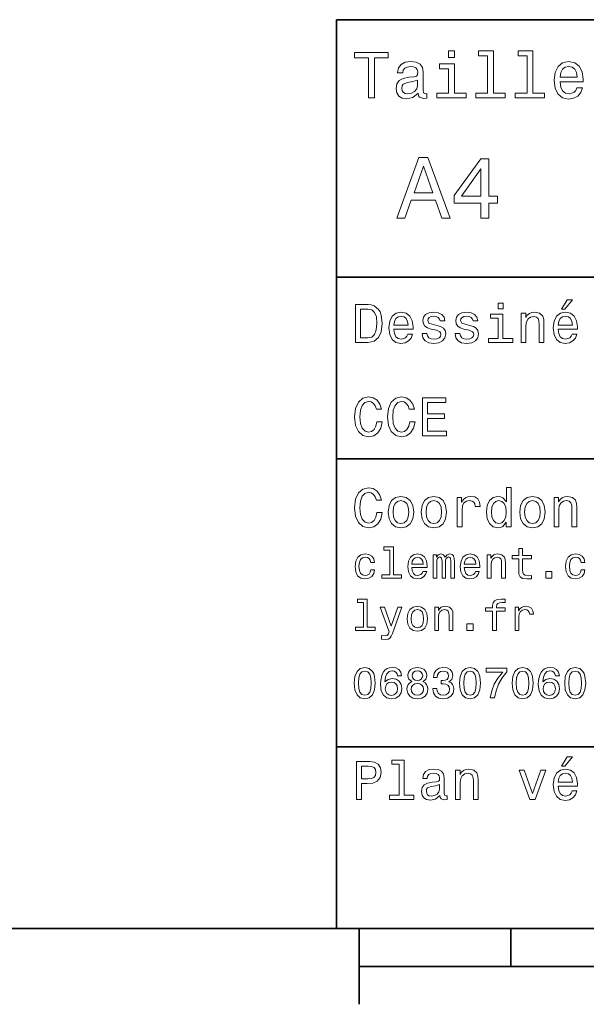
# Model space of a CAD drawing. Extents: x 0 to 297, y 0 to 210.
# Tile 2 of 7: x 76 to 113, y 5 to 70. Entities that reach past the tile are written whole.
import ezdxf

# ---------------------------------------------------------------- set-up
doc = ezdxf.new("R2010")
doc.units = 0

msp = doc.modelspace()

# ---------------------------------------------------------------- linework, layer by layer
at = {"color": 7, "lineweight": 35}
for p, q in [((97, 10), (97, 70)), ((97, 70), (287, 70)), ((97, 53), (162, 53)), ((97, 41), (162, 41)), ((97, 22), (162, 22)), ((10, 10), (287, 10)), ((97, 10), (287, 10)), ((98.5, 7.5), (198.5, 7.5))]:
    msp.add_line(p, q, dxfattribs=at)
at = {"color": 7, "lineweight": 35, "ltscale": 0.125}
msp.add_line((98.5, 10), (98.5, 5), dxfattribs=at)
at = {"color": 7, "lineweight": 35, "ltscale": 0.0625}
msp.add_line((108.5, 10), (108.5, 7.5), dxfattribs=at)
at = {"color": 7, "lineweight": 13}
for points in [[(99.102303, 64.837173), (99.5, 64.837173), (99.5, 67.47406), (100.407784, 67.47406), (100.407784, 67.837173), (98.190201, 67.837173), (98.190201, 67.47406), (99.102303, 67.47406)], [(104.786743, 67.940918), (104.384727, 67.940918), (104.384727, 67.508644), (104.786743, 67.508644)], [(106.969742, 67.621033), (106.969742, 65.157059), (106.187317, 65.157059), (106.187317, 64.837173), (108.128242, 64.837173), (108.128242, 65.157059), (107.350143, 65.157059), (107.350143, 67.940918), (106.373199, 67.940918), (106.373199, 67.621033)], [(109.572044, 67.621033), (109.572044, 65.157059), (108.789627, 65.157059), (108.789627, 64.837173), (110.730545, 64.837173), (110.730545, 65.157059), (109.952454, 65.157059), (109.952454, 67.940918), (108.975502, 67.940918), (108.975502, 67.621033)], [(102.387611, 65.139771), (102.387611, 65.126801), (102.409225, 64.979828), (102.47406, 64.876076), (102.746399, 64.793945), (102.958214, 64.828529), (102.958214, 65.122475), (102.867432, 65.109505), (102.746399, 65.165703), (102.724785, 65.338615), (102.724785, 66.540344), (102.672913, 66.84726), (102.521614, 67.0634), (102.257927, 67.193085), (101.886169, 67.240631), (101.523056, 67.188759), (101.255043, 67.041786), (101.086456, 66.812675), (101.030258, 66.510086), (101.030258, 66.484146), (101.371758, 66.484146), (101.402016, 66.665703), (101.497116, 66.795387), (101.65274, 66.873199), (101.873199, 66.903458), (102.085014, 66.881844), (102.236313, 66.817001), (102.327087, 66.704605), (102.357346, 66.548988), (102.340057, 66.367432), (102.270897, 66.276657), (102.097984, 66.233429), (101.773773, 66.198845), (101.402016, 66.121033), (101.138329, 65.982704), (100.982712, 65.766571), (100.935158, 65.446686), (100.978386, 65.161385), (101.112389, 64.949562), (101.328529, 64.815559), (101.626801, 64.768013), (102.028816, 64.858788)], [(104.773773, 65.157059), (104.773773, 67.080688), (103.796829, 67.080688), (103.796829, 66.756485), (104.393372, 66.756485), (104.393372, 65.157059), (103.615273, 65.157059), (103.615273, 64.837173), (105.560516, 64.837173), (105.560516, 65.157059)], [(111.750717, 65.887604), (113.272339, 65.887604), (113.276657, 66.064842), (113.207497, 66.561958), (113.017288, 66.933716), (112.714699, 67.158501), (112.312683, 67.240631), (111.919312, 67.154175), (111.616714, 66.912102), (111.422188, 66.51873), (111.353027, 66), (111.41787, 65.4683), (111.612396, 65.079247), (111.91066, 64.837173), (112.299713, 64.755043), (112.636887, 64.811234), (112.913544, 64.958214), (113.116714, 65.191643), (113.233429, 65.502876), (112.857346, 65.502876), (112.779541, 65.329971), (112.667145, 65.200287), (112.34726, 65.096542), (112.100868, 65.144089), (111.914986, 65.295387), (111.793945, 65.541786), (111.750717, 65.874634)], [(111.750717, 66.207489), (111.798271, 66.50576), (111.914986, 66.726219), (112.092216, 66.860229), (112.325653, 66.907776), (112.554756, 66.860229), (112.731987, 66.726219), (112.840057, 66.50576), (112.878967, 66.207489)], [(102.344383, 65.649857), (102.292511, 65.425072), (102.154182, 65.252159), (101.946686, 65.139771), (101.691643, 65.100861), (101.527374, 65.122475), (101.41066, 65.191643), (101.337173, 65.312675), (101.315559, 65.481262), (101.332855, 65.632561), (101.402016, 65.740631), (101.678673, 65.861671), (102.028816, 65.913544), (102.344383, 66.017288)], [(100.982712, 56.9049), (101.51297, 56.9049), (101.933716, 58.080692), (103.530258, 58.080692), (103.951012, 56.9049), (104.492798, 56.9049), (103.028816, 60.910664), (102.440926, 60.910664)], [(106.521614, 56.9049), (107.040344, 56.9049), (107.040344, 57.896255), (107.610954, 57.896255), (107.610954, 58.357349), (107.040344, 58.357349), (107.040344, 60.818443), (106.515854, 60.818443), (104.763687, 58.403458), (104.763687, 57.896255), (106.521614, 57.896255)], [(102.118156, 58.570606), (102.734871, 60.334293), (103.351585, 58.570606)], [(105.247841, 58.357349), (106.521614, 60.149857), (106.521614, 58.357349)], [(111.84726, 50.88797), (112.059799, 50.88797), (112.560516, 51.500362), (112.207489, 51.500362)], [(99.080688, 51.190563), (98.248558, 51.190563), (98.248558, 48.690563), (99.080688, 48.690563), (99.473343, 48.769814), (99.765129, 49.011169), (99.945244, 49.40382), (100.010086, 49.940563), (99.952446, 50.488113), (99.880402, 50.70425), (99.779541, 50.877163), (99.487755, 51.111313), (99.296829, 51.168949)], [(99.055473, 50.891571), (99.329254, 50.837536), (99.516571, 50.671829), (99.628242, 50.376442), (99.664268, 49.940563), (99.624641, 49.519093), (99.51297, 49.223705), (99.322044, 49.047192), (99.055473, 48.989555), (98.583572, 48.989555), (98.583572, 50.891571)], [(107.992798, 51.27702), (107.657784, 51.27702), (107.657784, 50.916786), (107.992798, 50.916786)], [(100.784584, 49.565922), (102.052597, 49.565922), (102.056198, 49.713619), (101.998558, 50.127884), (101.840057, 50.437683), (101.587898, 50.625), (101.252884, 50.693443), (100.925072, 50.621399), (100.672913, 50.41967), (100.510803, 50.091862), (100.453171, 49.659584), (100.507202, 49.216499), (100.669312, 48.892292), (100.91787, 48.690563), (101.242073, 48.62212), (101.523056, 48.668949), (101.753601, 48.791428), (101.922913, 48.98595), (102.020172, 49.245319), (101.706772, 49.245319), (101.64193, 49.101227), (101.548271, 48.993156), (101.2817, 48.9067), (101.07637, 48.946327), (100.921471, 49.072407), (100.820602, 49.27774), (100.784584, 49.555115)], [(100.784584, 49.832493), (100.824211, 50.081055), (100.921471, 50.264771), (101.069168, 50.376442), (101.263687, 50.416069), (101.454613, 50.376442), (101.602303, 50.264771), (101.69236, 50.081055), (101.724785, 49.832493)], [(103.623199, 49.818085), (103.317001, 49.890129), (103.090057, 49.972984), (103.014412, 50.142292), (103.036026, 50.261169), (103.111671, 50.347622), (103.234146, 50.401657), (103.41066, 50.423271), (103.579971, 50.401657), (103.713257, 50.336815), (103.799713, 50.239555), (103.835732, 50.109871), (104.145531, 50.109871), (104.145531, 50.117077), (104.091499, 50.351227), (103.943802, 50.534943), (103.713257, 50.650219), (103.41066, 50.693443), (103.104469, 50.650219), (102.881126, 50.531342), (102.740631, 50.354828), (102.697403, 50.131485), (102.729828, 49.915348), (102.830688, 49.76405), (102.996399, 49.655983), (103.237755, 49.580334), (103.590775, 49.493877), (103.806915, 49.40382), (103.864555, 49.331772), (103.886169, 49.223705), (103.853745, 49.09042), (103.767288, 48.989555), (103.626801, 48.924713), (103.439484, 48.903099), (103.241356, 48.924713), (103.09726, 49.000362), (103, 49.122841), (102.960373, 49.292149), (102.654175, 49.292149), (102.704613, 49.003963), (102.852303, 48.795029), (103.086456, 48.668949), (103.41066, 48.62212), (103.749283, 48.668949), (103.997841, 48.795029), (104.149139, 48.996758), (104.203171, 49.259727), (104.163544, 49.486671), (104.051872, 49.641571), (103.868156, 49.742435)], [(105.791786, 49.818085), (105.485588, 49.890129), (105.258644, 49.972984), (105.182999, 50.142292), (105.204613, 50.261169), (105.280258, 50.347622), (105.40274, 50.401657), (105.579254, 50.423271), (105.748558, 50.401657), (105.881844, 50.336815), (105.9683, 50.239555), (106.004326, 50.109871), (106.314117, 50.109871), (106.314117, 50.117077), (106.260086, 50.351227), (106.112396, 50.534943), (105.881844, 50.650219), (105.579254, 50.693443), (105.273056, 50.650219), (105.049713, 50.531342), (104.909225, 50.354828), (104.865997, 50.131485), (104.898415, 49.915348), (104.999283, 49.76405), (105.164986, 49.655983), (105.406342, 49.580334), (105.759369, 49.493877), (105.975502, 49.40382), (106.033142, 49.331772), (106.054756, 49.223705), (106.022339, 49.09042), (105.935883, 48.989555), (105.795387, 48.924713), (105.60807, 48.903099), (105.409943, 48.924713), (105.265854, 49.000362), (105.168587, 49.122841), (105.12896, 49.292149), (104.822769, 49.292149), (104.873199, 49.003963), (105.020897, 48.795029), (105.255043, 48.668949), (105.579254, 48.62212), (105.91787, 48.668949), (106.166428, 48.795029), (106.317726, 48.996758), (106.371758, 49.259727), (106.33213, 49.486671), (106.220459, 49.641571), (106.036743, 49.742435)], [(107.981987, 48.957134), (107.981987, 50.560158), (107.16787, 50.560158), (107.16787, 50.289986), (107.664986, 50.289986), (107.664986, 48.957134), (107.016571, 48.957134), (107.016571, 48.690563), (108.637611, 48.690563), (108.637611, 48.957134)], [(109.181557, 48.690563), (109.498558, 48.690563), (109.498558, 49.807278), (109.530983, 50.063042), (109.635445, 50.250362), (109.797546, 50.365635), (110.013687, 50.408863), (110.1866, 50.372841), (110.29467, 50.275578), (110.348701, 50.113472), (110.366714, 49.897335), (110.366714, 48.690563), (110.683716, 48.690563), (110.683716, 49.962177), (110.669312, 50.217941), (110.604469, 50.430477), (110.39193, 50.625), (110.060516, 50.693443), (109.876801, 50.668228), (109.721901, 50.599785), (109.588615, 50.484512), (109.484146, 50.329613), (109.484146, 50.625), (109.181557, 50.625)], [(111.627518, 49.565922), (112.895531, 49.565922), (112.899132, 49.713619), (112.841499, 50.127884), (112.682999, 50.437683), (112.430832, 50.625), (112.095825, 50.693443), (111.768013, 50.621399), (111.515854, 50.41967), (111.353745, 50.091862), (111.296112, 49.659584), (111.350143, 49.216499), (111.512245, 48.892292), (111.760803, 48.690563), (112.085014, 48.62212), (112.365997, 48.668949), (112.596542, 48.791428), (112.765854, 48.98595), (112.863113, 49.245319), (112.549713, 49.245319), (112.484871, 49.101227), (112.391212, 48.993156), (112.124641, 48.9067), (111.919312, 48.946327), (111.764412, 49.072407), (111.663544, 49.27774), (111.627518, 49.555115)], [(111.627518, 49.832493), (111.667145, 50.081055), (111.764412, 50.264771), (111.912102, 50.376442), (112.106628, 50.416069), (112.297546, 50.376442), (112.445244, 50.264771), (112.535301, 50.081055), (112.567726, 49.832493)], [(99.66787, 43.460373), (99.595818, 43.15778), (99.476944, 42.941643), (99.311241, 42.808357), (99.116714, 42.765129), (98.882568, 42.829971), (98.698845, 43.024494), (98.57637, 43.341499), (98.536743, 43.780979), (98.57637, 44.216858), (98.695244, 44.537464), (98.87896, 44.731987), (99.116714, 44.80043), (99.289627, 44.764408), (99.437317, 44.663544), (99.552597, 44.501442), (99.631844, 44.278099), (99.97406, 44.278099), (99.865997, 44.620316), (99.678673, 44.879681), (99.422913, 45.041786), (99.116714, 45.099422), (98.734871, 45.009365), (98.443085, 44.757202), (98.25576, 44.342937), (98.190926, 43.780979), (98.25576, 43.219021), (98.443085, 42.804756), (98.734871, 42.548992), (99.116714, 42.462536), (99.451729, 42.530979), (99.721901, 42.721901), (99.912827, 43.035301), (100.013687, 43.460373)], [(101.836456, 43.460373), (101.764412, 43.15778), (101.645531, 42.941643), (101.479828, 42.808357), (101.285301, 42.765129), (101.051155, 42.829971), (100.867432, 43.024494), (100.744957, 43.341499), (100.70533, 43.780979), (100.744957, 44.216858), (100.863831, 44.537464), (101.047554, 44.731987), (101.285301, 44.80043), (101.458214, 44.764408), (101.605911, 44.663544), (101.721184, 44.501442), (101.80043, 44.278099), (102.142654, 44.278099), (102.034584, 44.620316), (101.84726, 44.879681), (101.591499, 45.041786), (101.285301, 45.099422), (100.903458, 45.009365), (100.611671, 44.757202), (100.424355, 44.342937), (100.359512, 43.780979), (100.424355, 43.219021), (100.611671, 42.804756), (100.903458, 42.548992), (101.285301, 42.462536), (101.620316, 42.530979), (101.890488, 42.721901), (102.081413, 43.035301), (102.182274, 43.460373)], [(102.664986, 42.530979), (104.25, 42.530979), (104.25, 42.833572), (102.996399, 42.833572), (102.996399, 43.680115), (104.113113, 43.680115), (104.113113, 43.979107), (102.996399, 43.979107), (102.996399, 44.728386), (104.221184, 44.728386), (104.221184, 45.030979), (102.664986, 45.030979)], [(99.66787, 37.460373), (99.595818, 37.15778), (99.476944, 36.941643), (99.311241, 36.808357), (99.116714, 36.765129), (98.882568, 36.829971), (98.698845, 37.024494), (98.57637, 37.341499), (98.536743, 37.780979), (98.57637, 38.216858), (98.695244, 38.537464), (98.87896, 38.731987), (99.116714, 38.80043), (99.289627, 38.764408), (99.437317, 38.663544), (99.552597, 38.501442), (99.631844, 38.278099), (99.97406, 38.278099), (99.865997, 38.620316), (99.678673, 38.879681), (99.422913, 39.041786), (99.116714, 39.099422), (98.734871, 39.009365), (98.443085, 38.757202), (98.25576, 38.342937), (98.190926, 37.780979), (98.25576, 37.219021), (98.443085, 36.804756), (98.734871, 36.548992), (99.116714, 36.462536), (99.451729, 36.530979), (99.721901, 36.721901), (99.912827, 37.035301), (100.013687, 37.460373)], [(108.201729, 36.829971), (108.201729, 36.530979), (108.51873, 36.530979), (108.51873, 39.117435), (108.20533, 39.117435), (108.20533, 38.170029), (107.963974, 38.443802), (107.816284, 38.508644), (107.646973, 38.533859), (107.340775, 38.461815), (107.103027, 38.260086), (106.948128, 37.935879), (106.894089, 37.5), (106.948128, 37.064121), (107.103027, 36.736309), (107.340775, 36.530979), (107.646973, 36.462536), (107.816284, 36.487751), (107.967575, 36.552593)], [(100.413544, 37.496399), (100.471184, 37.056915), (100.636887, 36.732708), (100.899857, 36.530979), (101.252884, 36.462536), (101.602303, 36.530979), (101.865273, 36.729107), (102.030983, 37.053314), (102.092216, 37.496399), (102.030983, 37.935879), (101.865273, 38.263687), (101.602303, 38.461815), (101.252884, 38.533859), (100.899857, 38.461815), (100.636887, 38.260086), (100.471184, 37.935879)], [(102.58213, 37.496399), (102.639771, 37.056915), (102.805473, 36.732708), (103.068443, 36.530979), (103.421471, 36.462536), (103.770897, 36.530979), (104.033859, 36.729107), (104.19957, 37.053314), (104.260803, 37.496399), (104.19957, 37.935879), (104.033859, 38.263687), (103.770897, 38.461815), (103.421471, 38.533859), (103.068443, 38.461815), (102.805473, 38.260086), (102.639771, 37.935879)], [(104.963257, 36.530979), (105.280258, 36.530979), (105.280258, 37.636887), (105.312683, 37.903458), (105.409943, 38.094379), (105.568443, 38.209652), (105.780983, 38.249279), (105.939484, 38.224064), (106.058357, 38.152016), (106.130402, 38.029537), (106.155617, 37.863831), (106.476227, 37.863831), (106.432999, 38.155621), (106.314117, 38.364552), (106.115997, 38.490635), (105.845825, 38.533859), (105.662102, 38.505043), (105.503601, 38.432995), (105.363113, 38.310516), (105.251442, 38.144814), (105.251442, 38.465416), (104.963257, 38.465416)], [(109.087898, 37.496399), (109.145531, 37.056915), (109.311241, 36.732708), (109.574203, 36.530979), (109.927231, 36.462536), (110.276657, 36.530979), (110.539627, 36.729107), (110.70533, 37.053314), (110.766571, 37.496399), (110.70533, 37.935879), (110.539627, 38.263687), (110.276657, 38.461815), (109.927231, 38.533859), (109.574203, 38.461815), (109.311241, 38.260086), (109.145531, 37.935879)], [(111.350143, 36.530979), (111.667145, 36.530979), (111.667145, 37.647694), (111.69957, 37.903458), (111.804031, 38.090778), (111.966141, 38.206051), (112.182274, 38.249279), (112.355186, 38.213257), (112.463257, 38.115993), (112.517288, 37.953888), (112.535301, 37.737751), (112.535301, 36.530979), (112.852303, 36.530979), (112.852303, 37.802593), (112.837898, 38.058357), (112.773056, 38.270893), (112.560516, 38.465416), (112.229103, 38.533859), (112.045387, 38.508644), (111.890488, 38.440201), (111.757202, 38.324928), (111.65274, 38.170029), (111.65274, 38.465416), (111.350143, 38.465416)], [(100.737755, 37.5), (100.770172, 37.824207), (100.87104, 38.058357), (101.033142, 38.20245), (101.252884, 38.25288), (101.469017, 38.20245), (101.631126, 38.061958), (101.731987, 37.824207), (101.768013, 37.5), (101.731987, 37.172188), (101.631126, 36.934437), (101.469017, 36.790344), (101.252884, 36.743515), (101.033142, 36.790344), (100.87104, 36.934437), (100.770172, 37.172188)], [(102.906342, 37.5), (102.938759, 37.824207), (103.039627, 38.058357), (103.201729, 38.20245), (103.421471, 38.25288), (103.637611, 38.20245), (103.799713, 38.061958), (103.900574, 37.824207), (103.9366, 37.5), (103.900574, 37.172188), (103.799713, 36.934437), (103.637611, 36.790344), (103.421471, 36.743515), (103.201729, 36.790344), (103.039627, 36.934437), (102.938759, 37.172188)], [(107.701012, 38.249279), (107.909943, 38.198845), (108.068443, 38.058357), (108.162102, 37.824207), (108.198128, 37.5), (108.162102, 37.172188), (108.068443, 36.938038), (107.909943, 36.793949), (107.701012, 36.747116), (107.502884, 36.793949), (107.351585, 36.938038), (107.250717, 37.175793), (107.2183, 37.5), (107.250717, 37.820606), (107.351585, 38.054756), (107.502884, 38.198845)], [(109.412102, 37.5), (109.444527, 37.824207), (109.545387, 38.058357), (109.707489, 38.20245), (109.927231, 38.25288), (110.143372, 38.20245), (110.305473, 38.061958), (110.406342, 37.824207), (110.44236, 37.5), (110.406342, 37.172188), (110.305473, 36.934437), (110.143372, 36.790344), (109.927231, 36.743515), (109.707489, 36.790344), (109.545387, 36.934437), (109.444527, 37.172188)], [(100.510086, 34.991352), (100.510086, 33.348701), (99.988472, 33.348701), (99.988472, 33.135445), (101.282417, 33.135445), (101.282417, 33.348701), (100.763687, 33.348701), (100.763687, 35.204609), (100.112389, 35.204609), (100.112389, 34.991352)], [(99.256485, 34.170029), (99.507202, 34.170029), (99.45533, 34.400574), (99.331413, 34.58213), (99.138329, 34.694523), (98.887611, 34.737751), (98.610954, 34.680115), (98.400574, 34.51873), (98.268013, 34.256481), (98.221901, 33.904896), (98.265129, 33.556194), (98.394814, 33.296829), (98.599426, 33.135445), (98.87896, 33.080688), (99.126801, 33.123917), (99.319885, 33.244953), (99.452446, 33.435158), (99.510086, 33.688759), (99.268013, 33.688759), (99.224785, 33.527374), (99.144089, 33.406338), (99.028816, 33.331409), (98.887611, 33.308353), (98.711815, 33.345818), (98.585014, 33.461094), (98.507202, 33.648415), (98.48127, 33.913544), (98.507202, 34.172909), (98.587898, 34.360229), (98.717583, 34.475502), (98.887611, 34.515846), (99.03746, 34.48991), (99.149857, 34.42363), (99.224785, 34.314117)], [(101.96254, 33.835732), (102.976944, 33.835732), (102.979828, 33.953888), (102.933716, 34.285301), (102.806915, 34.533138), (102.605186, 34.682995), (102.337173, 34.737751), (102.074928, 34.680115), (101.873199, 34.51873), (101.743515, 34.256481), (101.697403, 33.91066), (101.740631, 33.556194), (101.870316, 33.296829), (102.069168, 33.135445), (102.328529, 33.080688), (102.553314, 33.118153), (102.737755, 33.216137), (102.873199, 33.371758), (102.951012, 33.57925), (102.700287, 33.57925), (102.648415, 33.463974), (102.573486, 33.377518), (102.360229, 33.308353), (102.195969, 33.340057), (102.072044, 33.440922), (101.991356, 33.605186), (101.96254, 33.827087)], [(101.96254, 34.048988), (101.99424, 34.247837), (102.072044, 34.39481), (102.190201, 34.484146), (102.345825, 34.515846), (102.498558, 34.484146), (102.616714, 34.39481), (102.688759, 34.247837), (102.714699, 34.048988)], [(103.374641, 33.135445), (103.60807, 33.135445), (103.60807, 34.170029), (103.622482, 34.325645), (103.665703, 34.438038), (103.731987, 34.504322), (103.818443, 34.530258), (103.887611, 34.507202), (103.933716, 34.449566), (103.956772, 34.351582), (103.965416, 34.221901), (103.965416, 33.135445), (104.184441, 33.135445), (104.184441, 34.170029), (104.198845, 34.322765), (104.242073, 34.435158), (104.311241, 34.504322), (104.397697, 34.530258), (104.466858, 34.507202), (104.51297, 34.449566), (104.541786, 34.221901), (104.541786, 33.135445), (104.775215, 33.135445), (104.775215, 34.204609), (104.760803, 34.42651), (104.714699, 34.596539), (104.622475, 34.700287), (104.472626, 34.737751), (104.296829, 34.680115), (104.161385, 34.512966), (104.054756, 34.677231), (103.876083, 34.737751), (103.711815, 34.680115), (103.599426, 34.51873), (103.599426, 34.682995), (103.374641, 34.682995)], [(105.432274, 33.835732), (106.446686, 33.835732), (106.44957, 33.953888), (106.403458, 34.285301), (106.276657, 34.533138), (106.074928, 34.682995), (105.806915, 34.737751), (105.54467, 34.680115), (105.342941, 34.51873), (105.213257, 34.256481), (105.167145, 33.91066), (105.210373, 33.556194), (105.340057, 33.296829), (105.538902, 33.135445), (105.798271, 33.080688), (106.023056, 33.118153), (106.207489, 33.216137), (106.342941, 33.371758), (106.420746, 33.57925), (106.170029, 33.57925), (106.118156, 33.463974), (106.043228, 33.377518), (105.829971, 33.308353), (105.665703, 33.340057), (105.541786, 33.440922), (105.461098, 33.605186), (105.432274, 33.827087)], [(105.432274, 34.048988), (105.463974, 34.247837), (105.541786, 34.39481), (105.659943, 34.484146), (105.815559, 34.515846), (105.9683, 34.484146), (106.086456, 34.39481), (106.158501, 34.247837), (106.184441, 34.048988)], [(106.945244, 33.135445), (107.198845, 33.135445), (107.198845, 34.028816), (107.224785, 34.233429), (107.308357, 34.383282), (107.438042, 34.475502), (107.610954, 34.510086), (107.749283, 34.481266), (107.835739, 34.403458), (107.87896, 34.273773), (107.893372, 34.100861), (107.893372, 33.135445), (108.146973, 33.135445), (108.146973, 34.152737), (108.135445, 34.357346), (108.083572, 34.527374), (107.913544, 34.682995), (107.648415, 34.737751), (107.501442, 34.717579), (107.377518, 34.662823), (107.270889, 34.570602), (107.187317, 34.446682), (107.187317, 34.682995), (106.945244, 34.682995)], [(109.020172, 34.414982), (109.020172, 33.639767), (109.03746, 33.389046), (109.118156, 33.216137), (109.279541, 33.115273), (109.553314, 33.080688), (109.853027, 33.0951), (109.853027, 33.314117), (109.634003, 33.296829), (109.435158, 33.319881), (109.328529, 33.39193), (109.282417, 33.512966), (109.273773, 33.682995), (109.273773, 34.414982), (109.853027, 34.414982), (109.853027, 34.631123), (109.273773, 34.631123), (109.273773, 35.083572), (109.020172, 35.083572), (109.020172, 34.631123), (108.58213, 34.631123), (108.58213, 34.414982)], [(113.135445, 34.170029), (113.386169, 34.170029), (113.33429, 34.400574), (113.210373, 34.58213), (113.017288, 34.694523), (112.766571, 34.737751), (112.489914, 34.680115), (112.279541, 34.51873), (112.146973, 34.256481), (112.100861, 33.904896), (112.144089, 33.556194), (112.273773, 33.296829), (112.478386, 33.135445), (112.757927, 33.080688), (113.00576, 33.123917), (113.198845, 33.244953), (113.331413, 33.435158), (113.389046, 33.688759), (113.146973, 33.688759), (113.103745, 33.527374), (113.023056, 33.406338), (112.907776, 33.331409), (112.766571, 33.308353), (112.590775, 33.345818), (112.463974, 33.461094), (112.386169, 33.648415), (112.360229, 33.913544), (112.386169, 34.172909), (112.466858, 34.360229), (112.596542, 34.475502), (112.766571, 34.515846), (112.916428, 34.48991), (113.028816, 34.42363), (113.103745, 34.314117)], [(110.812683, 33.135445), (111.210373, 33.135445), (111.210373, 33.564838), (110.812683, 33.564838)], [(98.775215, 31.53602), (98.775215, 29.89337), (98.253601, 29.89337), (98.253601, 29.680113), (99.547554, 29.680113), (99.547554, 29.89337), (99.028816, 29.89337), (99.028816, 31.749277), (98.377525, 31.749277), (98.377525, 31.53602)], [(101.046112, 31.227663), (100.602303, 29.953888), (100.167145, 31.227663), (99.890488, 31.227663), (100.478386, 29.593658), (100.426514, 29.449566), (100.345825, 29.351583), (100.210373, 29.319881), (99.976944, 29.348701), (99.976944, 29.103745), (100.221901, 29.080688), (100.397697, 29.103745), (100.521614, 29.175791), (100.610954, 29.299709), (100.688759, 29.481266), (101.317001, 31.227663)], [(101.665703, 30.452448), (101.711815, 30.100863), (101.844383, 29.841496), (102.054756, 29.680113), (102.337173, 29.625359), (102.616714, 29.680113), (102.827087, 29.838614), (102.959656, 30.09798), (103.008644, 30.452448), (102.959656, 30.804031), (102.827087, 31.06628), (102.616714, 31.224781), (102.337173, 31.282417), (102.054756, 31.224781), (101.844383, 31.063398), (101.711815, 30.804031)], [(103.475502, 29.680113), (103.729103, 29.680113), (103.729103, 30.573484), (103.755043, 30.778095), (103.838615, 30.927952), (103.9683, 31.02017), (104.141212, 31.054752), (104.279541, 31.025934), (104.365997, 30.948124), (104.409225, 30.818441), (104.42363, 30.645531), (104.42363, 29.680113), (104.677231, 29.680113), (104.677231, 30.697403), (104.665703, 30.902016), (104.613831, 31.072044), (104.443802, 31.227663), (104.178673, 31.282417), (104.0317, 31.262245), (103.907784, 31.207491), (103.801155, 31.115271), (103.717575, 30.991352), (103.717575, 31.227663), (103.475502, 31.227663)], [(107.296829, 30.959652), (107.296829, 29.680113), (107.55043, 29.680113), (107.55043, 30.959652), (108.126801, 30.959652), (108.126801, 31.175791), (107.55043, 31.175791), (107.55043, 31.270891), (107.570602, 31.386166), (107.636887, 31.463974), (107.749283, 31.510084), (107.91066, 31.527374), (108.126801, 31.515848), (108.126801, 31.734867), (107.853027, 31.749277), (107.605186, 31.723341), (107.432274, 31.645531), (107.328529, 31.510084), (107.296829, 31.317001), (107.296829, 31.175791), (106.832855, 31.175791), (106.832855, 30.959652)], [(108.775215, 29.680113), (109.028816, 29.680113), (109.028816, 30.564838), (109.054756, 30.778095), (109.132568, 30.930834), (109.259369, 31.023052), (109.429398, 31.054752), (109.556198, 31.03458), (109.651299, 30.976942), (109.708931, 30.87896), (109.729103, 30.746395), (109.985588, 30.746395), (109.951012, 30.979824), (109.855911, 31.146971), (109.697403, 31.247837), (109.48127, 31.282417), (109.33429, 31.259363), (109.207489, 31.201727), (109.0951, 31.103745), (109.00576, 30.97118), (109.00576, 31.227663), (108.775215, 31.227663)], [(101.925072, 30.45533), (101.951012, 30.714695), (102.0317, 30.902016), (102.161385, 31.017288), (102.337173, 31.057634), (102.510086, 31.017288), (102.639771, 30.904896), (102.720459, 30.714695), (102.749283, 30.45533), (102.720459, 30.193081), (102.639771, 30.00288), (102.510086, 29.887606), (102.337173, 29.850142), (102.161385, 29.887606), (102.0317, 30.00288), (101.951012, 30.193081)], [(105.60807, 29.680113), (106.005768, 29.680113), (106.005768, 30.109509), (105.60807, 30.109509)], [(98.172913, 26.201731), (98.216141, 25.749281), (98.351585, 25.426514), (98.567726, 25.230549), (98.867432, 25.167149), (99.164268, 25.230549), (99.380402, 25.426514), (99.51297, 25.749281), (99.559074, 26.201731), (99.51297, 26.651299), (99.458214, 26.829971), (99.380402, 26.976946), (99.164268, 27.172913), (98.867432, 27.239193), (98.567726, 27.172913), (98.351585, 26.974064), (98.216141, 26.651299)], [(98.44957, 26.201731), (98.472626, 26.550434), (98.54467, 26.801153), (98.674355, 26.948128), (98.867432, 27), (99.05764, 26.948128), (99.187317, 26.801153), (99.259369, 26.550434), (99.282417, 26.201731), (99.259369, 25.850145), (99.187317, 25.599424), (99.05764, 25.45245), (98.867432, 25.40346), (98.674355, 25.45245), (98.54467, 25.599424), (98.472626, 25.850145)], [(101.293945, 26.685881), (101.239197, 26.91931), (101.112389, 27.09222), (100.916428, 27.201731), (100.662827, 27.239193), (100.492798, 27.219021), (100.345825, 27.164267), (100.216141, 27.074928), (100.106628, 26.948128), (100.020172, 26.789627), (99.956772, 26.596542), (99.916428, 26.368877), (99.9049, 26.112392), (99.951012, 25.703171), (100.092216, 25.406342), (100.319885, 25.227667), (100.631126, 25.167149), (100.91066, 25.219021), (101.123917, 25.354467), (101.262245, 25.567724), (101.311241, 25.838617), (101.262245, 26.112392), (101.129684, 26.322767), (100.925072, 26.455332), (100.671471, 26.501442), (100.397697, 26.443806), (100.193085, 26.279539), (100.236313, 26.596542), (100.328529, 26.824209), (100.469742, 26.959656), (100.665703, 27.005764), (100.809799, 26.98271), (100.919312, 26.922192), (100.991356, 26.821327), (101.028816, 26.685881)], [(101.979828, 26.302595), (101.832855, 26.221903), (101.731987, 26.10951), (101.668587, 25.9683), (101.648415, 25.798271), (101.694527, 25.541788), (101.827087, 25.342941), (102.043228, 25.216139), (102.337173, 25.167149), (102.628242, 25.216139), (102.844383, 25.342941), (102.976944, 25.541788), (103.02594, 25.798271), (103.002884, 25.9683), (102.94236, 26.10951), (102.838615, 26.221903), (102.694527, 26.302595), (102.809799, 26.371759), (102.890488, 26.46686), (102.939484, 26.582134), (102.956772, 26.723343), (102.91066, 26.927956), (102.789627, 27.09222), (102.593658, 27.198849), (102.337173, 27.239193), (102.077812, 27.198849), (101.881844, 27.09222), (101.757927, 26.927956), (101.714699, 26.723343), (101.729103, 26.582134), (101.778099, 26.46686)], [(101.988472, 26.700289), (102.011528, 26.827091), (102.080688, 26.925074), (102.190201, 26.985592), (102.337173, 27.008646), (102.48127, 26.985592), (102.590775, 26.925074), (102.659943, 26.827091), (102.685883, 26.700289), (102.659943, 26.570606), (102.590775, 26.469742), (102.48127, 26.40346), (102.337173, 26.383286), (102.190201, 26.406342), (102.080688, 26.469742), (102.011528, 26.570606)], [(103.345825, 25.853027), (103.345825, 25.832853), (103.39193, 25.556196), (103.527374, 25.348703), (103.740631, 25.216139), (104.023056, 25.167149), (104.322769, 25.216139), (104.547546, 25.342941), (104.691643, 25.54467), (104.743515, 25.804035), (104.720459, 25.974064), (104.657059, 26.112392), (104.553314, 26.219021), (104.414986, 26.296831), (104.602303, 26.45245), (104.668587, 26.700289), (104.625359, 26.925074), (104.501442, 27.095102), (104.299713, 27.201731), (104.023056, 27.239193), (103.763687, 27.193085), (103.564842, 27.066284), (103.435158, 26.864553), (103.39193, 26.596542), (103.39193, 26.57637), (103.648415, 26.57637), (103.671471, 26.760807), (103.746399, 26.893373), (103.867432, 26.974064), (104.03746, 27.002882), (104.187317, 26.979828), (104.296829, 26.91931), (104.363113, 26.821327), (104.389046, 26.688763), (104.363113, 26.547552), (104.293945, 26.45245), (104.172913, 26.394814), (104.008644, 26.377523), (103.896255, 26.380405), (103.896255, 26.152739), (104.03746, 26.158503), (104.219017, 26.132566), (104.354469, 26.063402), (104.435158, 25.95101), (104.463974, 25.804035), (104.432274, 25.636889), (104.348701, 25.51297), (104.216141, 25.43516), (104.040344, 25.409224), (103.858788, 25.438042), (103.726227, 25.524496), (103.642654, 25.662825), (103.610954, 25.853027)], [(105.112389, 26.201731), (105.155617, 25.749281), (105.291069, 25.426514), (105.507202, 25.230549), (105.806915, 25.167149), (106.103745, 25.230549), (106.319885, 25.426514), (106.452454, 25.749281), (106.498558, 26.201731), (106.452454, 26.651299), (106.397697, 26.829971), (106.319885, 26.976946), (106.103745, 27.172913), (105.806915, 27.239193), (105.507202, 27.172913), (105.291069, 26.974064), (105.155617, 26.651299)], [(105.389046, 26.201731), (105.412102, 26.550434), (105.484146, 26.801153), (105.613831, 26.948128), (105.806915, 27), (105.997116, 26.948128), (106.126801, 26.801153), (106.198845, 26.550434), (106.221901, 26.201731), (106.198845, 25.850145), (106.126801, 25.599424), (105.997116, 25.45245), (105.806915, 25.40346), (105.613831, 25.45245), (105.484146, 25.599424), (105.412102, 25.850145)], [(107.141212, 25.224785), (107.432274, 25.224785), (107.527374, 25.700289), (107.694527, 26.144093), (107.930832, 26.556196), (108.239197, 26.942364), (108.239197, 27.181557), (106.867432, 27.181557), (106.867432, 26.91931), (107.96254, 26.91931), (107.645531, 26.53026), (107.406342, 26.12392), (107.239197, 25.691643)], [(108.58213, 26.201731), (108.625359, 25.749281), (108.760803, 25.426514), (108.976944, 25.230549), (109.276657, 25.167149), (109.573486, 25.230549), (109.789627, 25.426514), (109.922188, 25.749281), (109.9683, 26.201731), (109.922188, 26.651299), (109.867432, 26.829971), (109.789627, 26.976946), (109.573486, 27.172913), (109.276657, 27.239193), (108.976944, 27.172913), (108.760803, 26.974064), (108.625359, 26.651299)], [(108.858788, 26.201731), (108.881844, 26.550434), (108.953888, 26.801153), (109.083572, 26.948128), (109.276657, 27), (109.466858, 26.948128), (109.596542, 26.801153), (109.668587, 26.550434), (109.691643, 26.201731), (109.668587, 25.850145), (109.596542, 25.599424), (109.466858, 25.45245), (109.276657, 25.40346), (109.083572, 25.45245), (108.953888, 25.599424), (108.881844, 25.850145)], [(111.703171, 26.685881), (111.648415, 26.91931), (111.521614, 27.09222), (111.325645, 27.201731), (111.072044, 27.239193), (110.902016, 27.219021), (110.755043, 27.164267), (110.625359, 27.074928), (110.515846, 26.948128), (110.429398, 26.789627), (110.365997, 26.596542), (110.325645, 26.368877), (110.314117, 26.112392), (110.360229, 25.703171), (110.501442, 25.406342), (110.729103, 25.227667), (111.040344, 25.167149), (111.319885, 25.219021), (111.533142, 25.354467), (111.671471, 25.567724), (111.720459, 25.838617), (111.671471, 26.112392), (111.538902, 26.322767), (111.33429, 26.455332), (111.080688, 26.501442), (110.806915, 26.443806), (110.602303, 26.279539), (110.645531, 26.596542), (110.737755, 26.824209), (110.87896, 26.959656), (111.074928, 27.005764), (111.219017, 26.98271), (111.328529, 26.922192), (111.400574, 26.821327), (111.438042, 26.685881)], [(112.051872, 26.201731), (112.0951, 25.749281), (112.230545, 25.426514), (112.446686, 25.230549), (112.746399, 25.167149), (113.043228, 25.230549), (113.259369, 25.426514), (113.39193, 25.749281), (113.438042, 26.201731), (113.39193, 26.651299), (113.337173, 26.829971), (113.259369, 26.976946), (113.043228, 27.172913), (112.746399, 27.239193), (112.446686, 27.172913), (112.230545, 26.974064), (112.0951, 26.651299)], [(112.328529, 26.201731), (112.351585, 26.550434), (112.42363, 26.801153), (112.553314, 26.948128), (112.746399, 27), (112.9366, 26.948128), (113.066284, 26.801153), (113.138329, 26.550434), (113.161385, 26.201731), (113.138329, 25.850145), (113.066284, 25.599424), (112.9366, 25.45245), (112.746399, 25.40346), (112.553314, 25.45245), (112.42363, 25.599424), (112.351585, 25.850145)], [(101.0317, 25.835735), (101, 25.654181), (100.919312, 25.515852), (100.789627, 25.423632), (100.628242, 25.394814), (100.458214, 25.423632), (100.328529, 25.51297), (100.244957, 25.651299), (100.219017, 25.832853), (100.247841, 26.011528), (100.328529, 26.146975), (100.461098, 26.233431), (100.639771, 26.265131), (100.795387, 26.233431), (100.919312, 26.149857), (101, 26.01441)], [(101.925072, 25.804035), (101.951012, 25.956774), (102.034584, 26.072046), (102.164268, 26.146975), (102.337173, 26.172913), (102.507202, 26.146975), (102.636887, 26.072046), (102.720459, 25.956774), (102.749283, 25.804035), (102.720459, 25.639771), (102.636887, 25.515852), (102.507202, 25.43516), (102.337173, 25.409224), (102.164268, 25.43516), (102.034584, 25.515852), (101.951012, 25.639771)], [(111.440918, 25.835735), (111.409225, 25.654181), (111.328529, 25.515852), (111.198845, 25.423632), (111.03746, 25.394814), (110.867432, 25.423632), (110.737755, 25.51297), (110.654175, 25.651299), (110.628242, 25.832853), (110.657059, 26.011528), (110.737755, 26.146975), (110.870316, 26.233431), (111.048988, 26.265131), (111.204613, 26.233431), (111.328529, 26.149857), (111.409225, 26.01441)], [(98.324211, 18.530979), (98.655617, 18.530979), (98.655617, 19.586454), (99.023056, 19.586454), (99.394089, 19.604465), (99.689484, 19.730547), (99.880402, 19.975504), (99.945244, 20.310518), (99.894814, 20.620316), (99.750717, 20.847261), (99.51297, 20.98415), (99.188759, 21.030979), (98.324211, 21.030979)], [(101.137611, 20.850864), (101.137611, 18.79755), (100.485588, 18.79755), (100.485588, 18.530979), (102.103027, 18.530979), (102.103027, 18.79755), (101.454613, 18.79755), (101.454613, 21.117435), (100.640488, 21.117435), (100.640488, 20.850864)], [(111.84726, 20.728386), (112.059799, 20.728386), (112.560516, 21.340778), (112.207489, 21.340778)], [(99.098701, 20.724783), (99.314842, 20.703169), (99.473343, 20.634726), (99.567001, 20.508644), (99.599426, 20.310518), (99.5634, 20.101583), (99.466141, 19.975504), (99.30043, 19.910662), (99.073486, 19.892651), (98.655617, 19.892651), (98.655617, 20.724783)], [(103.824928, 18.78314), (103.824928, 18.772333), (103.842941, 18.649855), (103.896973, 18.5634), (104.123917, 18.494957), (104.30043, 18.523775), (104.30043, 18.768732), (104.224785, 18.757925), (104.123917, 18.804754), (104.105911, 18.948847), (104.105911, 19.950287), (104.062683, 20.206051), (103.9366, 20.386166), (103.716858, 20.494236), (103.407059, 20.533861), (103.104469, 20.490633), (102.881126, 20.368155), (102.740631, 20.177233), (102.693802, 19.925072), (102.693802, 19.903458), (102.978386, 19.903458), (103.003601, 20.054754), (103.082855, 20.162823), (103.21254, 20.227665), (103.396255, 20.252882), (103.572769, 20.234869), (103.698845, 20.180836), (103.774498, 20.087175), (103.799713, 19.957493), (103.785301, 19.806194), (103.727669, 19.730547), (103.583572, 19.694523), (103.3134, 19.665705), (103.003601, 19.600864), (102.783859, 19.48559), (102.654175, 19.305475), (102.614555, 19.038904), (102.650574, 18.801151), (102.762245, 18.62464), (102.94236, 18.512968), (103.190926, 18.473343), (103.52594, 18.54899)], [(104.844383, 18.530979), (105.161385, 18.530979), (105.161385, 19.647694), (105.193802, 19.903458), (105.298271, 20.090778), (105.460373, 20.206051), (105.676514, 20.249279), (105.849426, 20.213255), (105.957497, 20.115993), (106.011528, 19.95389), (106.029541, 19.737751), (106.029541, 18.530979), (106.346542, 18.530979), (106.346542, 19.802593), (106.33213, 20.058357), (106.267288, 20.270893), (106.054756, 20.465418), (105.723343, 20.533861), (105.539627, 20.508644), (105.384727, 20.440201), (105.251442, 20.324926), (105.146973, 20.170029), (105.146973, 20.465418), (104.844383, 20.465418)], [(109.761528, 18.530979), (110.096542, 18.530979), (110.802597, 20.465418), (110.474785, 20.465418), (109.930832, 18.905619), (109.376083, 20.465418), (109.04467, 20.465418)], [(111.627518, 19.40634), (112.895531, 19.40634), (112.899132, 19.554033), (112.841499, 19.9683), (112.682999, 20.278097), (112.430832, 20.465418), (112.095825, 20.533861), (111.768013, 20.461815), (111.515854, 20.260086), (111.353745, 19.932276), (111.296112, 19.5), (111.350143, 19.056915), (111.512245, 18.732708), (111.760803, 18.530979), (112.085014, 18.462536), (112.365997, 18.509365), (112.596542, 18.631844), (112.765854, 18.826368), (112.863113, 19.085733), (112.549713, 19.085733), (112.484871, 18.941643), (112.391212, 18.833572), (112.124641, 18.747118), (111.919312, 18.786743), (111.764412, 18.912823), (111.663544, 19.118155), (111.627518, 19.395533)], [(111.627518, 19.672911), (111.667145, 19.921469), (111.764412, 20.105186), (111.912102, 20.216858), (112.106628, 20.256483), (112.297546, 20.216858), (112.445244, 20.105186), (112.535301, 19.921469), (112.567726, 19.672911)], [(103.788902, 19.208212), (103.745674, 19.020893), (103.630402, 18.876801), (103.457489, 18.78314), (103.244957, 18.750719), (103.10807, 18.768732), (103.010803, 18.826368), (102.94957, 18.927233), (102.931557, 19.067722), (102.945969, 19.193804), (103.003601, 19.283861), (103.234146, 19.384726), (103.52594, 19.427954), (103.788902, 19.514408)]]:
    msp.add_lwpolyline(points, close=True, dxfattribs=at)

doc.saveas('drawing.dxf')
